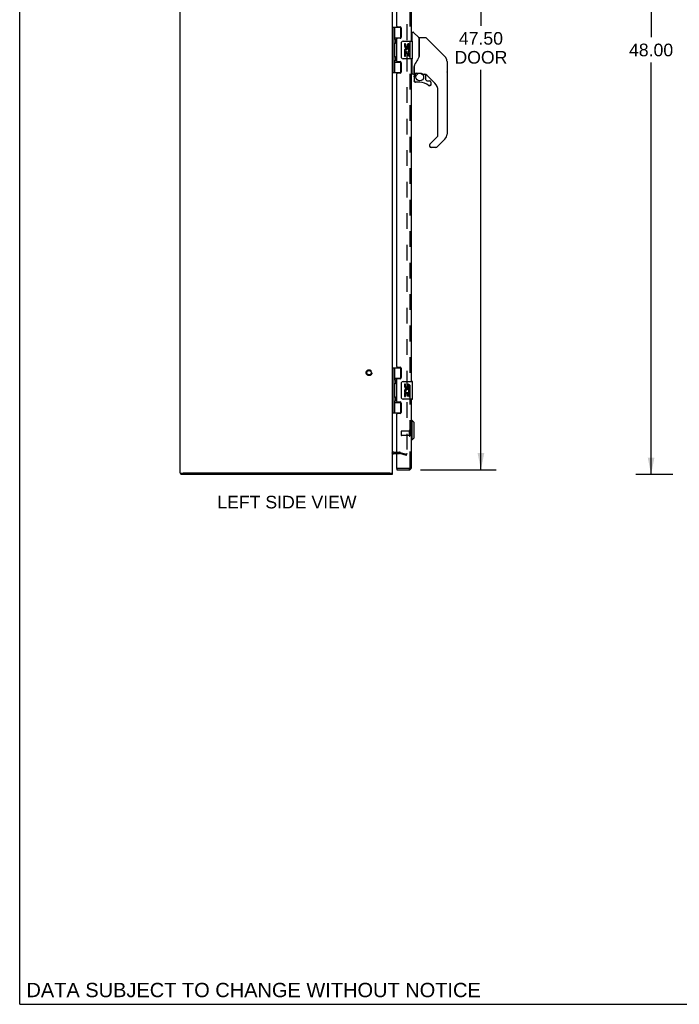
# Model space of a CAD drawing. Header units: inches. Extents: x 0 to 162, y 0 to 105.
# Tile 1 of 13: x 0 to 37, y 0 to 56. Entities that reach past the tile are written whole.
import ezdxf

# ---------------------------------------------------------------- set-up
doc = ezdxf.new("R2010")
doc.units = ezdxf.units.IN
doc.header["$LTSCALE"] = 8.904762
doc.header["$MEASUREMENT"] = 0
doc.linetypes.add('HIDDEN', pattern=[0.2, 0.1, -0.1])
doc.layers.get('0').update_dxf_attribs({"linetype": 'CONTINUOUS'})
for name, color, linetype in [('DEFAULT_2', 8, 'HIDDEN'), ('DIMENSIONS', 7, 'CONTINUOUS'), ('DOOR_ASSEMBLY', 7, 'CONTINUOUS')]:
    doc.layers.add(name, color=color, linetype=linetype)
doc.styles.get("Standard").update_dxf_attribs({"font": 'arial.ttf'})
doc.dimstyles.new('DIMSTYLE_1', dxfattribs={"dimtxt": 0.714286, "dimasz": 0.952381, "dimexe": 0.09, "dimexo": 0.07, "dimgap": 0.0375, "dimtad": 0, "dimtih": 1, "dimtoh": 1, "dimzin": 4, "dimdsep": 46, "dimtxsty": 'Standard', "dimblk": '_FILLED', "dimblk1": '_FILLED', "dimblk2": '_FILLED', "dimcen": 0.09, "dimadec": 3, "dimazin": 1, "dimtfac": 1, "dimtdec": 3, "dimtofl": 0, "dimtmove": 0, "dimatfit": 3, "dimldrblk": '_FILLED', "dimfxl": 0, "dimtolj": 1, "dimtzin": 4, "dimarcsym": 0})

# ---------------------------------------------------------------- blocks, each defined once
blk = doc.blocks.new('_FILLED')
at = {"color": 0, "linetype": 'ByBlock'}
blk.add_solid([(0, 0), (-1, 0.2), (-1, -0.2)], dxfattribs=at)
blk = doc.blocks.new('*D5')
at = {"layer": 'DIMENSIONS', "color": 2, "linetype": 'Continuous'}
for p, q in [((22.671, 77.717), (26.94, 77.717)), ((26.083, 77.717), (26.083, 55.337)), ((26.083, 30.217), (26.083, 52.837)), ((22.671, 30.217), (26.94, 30.217))]:
    blk.add_line(p, q, dxfattribs=at)
at = {"layer": 'DIMENSIONS', "color": 2, "linetype": 'Continuous', "xscale": 0.9523809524, "yscale": 0.9523809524, "zscale": 0.9523809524}
for p, rotation in [((26.083, 77.717), 90), ((26.083, 30.217), 270)]:
    blk.add_blockref('_FILLED', p, dxfattribs=dict(at, rotation=rotation))
at = {"layer": 'DIMENSIONS', "color": 2, "linetype": 'Continuous', "insert": (26.083, 54.98), "char_height": 0.7143, "width": 2.98991, "attachment_point": 2, "line_spacing_factor": 0.9}
blk.add_mtext('47.50\\PDOOR', dxfattribs=at)
blk = doc.blocks.new('*D9')
at = {"layer": 'DIMENSIONS', "color": 2, "linetype": 'Continuous'}
for p, q in [((36.94, 77.967), (34.847, 77.967)), ((35.705, 77.967), (35.705, 54.682)), ((35.705, 29.967), (35.705, 53.253)), ((36.94, 29.967), (34.847, 29.967))]:
    blk.add_line(p, q, dxfattribs=at)
at = {"layer": 'DIMENSIONS', "color": 2, "linetype": 'Continuous', "xscale": 0.9523809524, "yscale": 0.9523809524, "zscale": 0.9523809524}
for p, rotation in [((35.705, 77.967), 90), ((35.705, 29.967), 270)]:
    blk.add_blockref('_FILLED', p, dxfattribs=dict(at, rotation=rotation))
at = {"layer": 'DIMENSIONS', "color": 2, "linetype": 'Continuous', "insert": (35.705, 54.324), "char_height": 0.7143, "width": 2.49602, "attachment_point": 2, "line_spacing_factor": 0.9}
blk.add_mtext('48.00', dxfattribs=at)

msp = doc.modelspace()

# ---------------------------------------------------------------- linework, layer by layer
at = {"color": 7, "linetype": 'Continuous'}
for p, q in [((0, 0), (0, 104.762)), ((9.082, 30.042), (9.229, 30.042)), ((9.112, 30.042), (9.112, 29.967)), ((20.937, 30.042), (21.082, 30.042)), ((21.062, 30.042), (21.062, 29.967)), ((0, 0), (161.905, 0))]:
    msp.add_line(p, q, dxfattribs=at)
at = {"color": 3, "linetype": 'Continuous'}
for p, q in [((9.082, 30.044), (9.082, 77.891)), ((21.082, 30.044), (21.082, 77.891)), ((21.152, 31.142), (21.325, 31.142)), ((21.062, 29.967), (9.112, 29.967)), ((20.927, 30.042), (9.237, 30.042))]:
    msp.add_line(p, q, dxfattribs=at)
msp.add_arc((21.152, 31.072), 0.07, 90, 180, dxfattribs=at)
at = {"layer": 'DEFAULT_2', "color": 8, "linetype": 'HIDDEN'}
for p, q in [((21.894, 76.792), (21.894, 31.143)), ((21.152, 31.217), (21.48, 31.217)), ((21.51, 31.213), (21.894, 31.11)), ((21.325, 31.142), (21.48, 31.142)), ((21.875, 31.038), (21.491, 31.141)), ((21.875, 31.038), (21.894, 31.11))]:
    msp.add_line(p, q, dxfattribs=at)
for points in [[(21.875, 31.123), (21.875, 31.123), (21.872, 31.123), (21.87, 31.123)], [(21.894, 31.143), (21.894, 31.141), (21.894, 31.138), (21.893, 31.136), (21.892, 31.134), (21.891, 31.132), (21.89, 31.13), (21.888, 31.129), (21.887, 31.127), (21.885, 31.126), (21.883, 31.125), (21.881, 31.124), (21.879, 31.123), (21.877, 31.123), (21.875, 31.123)]]:
    msp.add_lwpolyline(points, dxfattribs=at)
for radius in [0.164, 0.124]:
    msp.add_circle((19.757, 35.717), radius, dxfattribs=at)
for centre, radius, start, end in [((21.152, 31.072), 0.145, 90, 137.0142), ((21.48, 31.102), 0.115, 75, 90), ((21.48, 31.102), 0.04, 75, 90)]:
    msp.add_arc(centre, radius, start, end, dxfattribs=at)
at = {"layer": 'DOOR_ASSEMBLY', "color": 8, "linetype": 'HIDDEN'}
for p, q in [((22.075, 30.362), (22.075, 77.572)), ((21.575, 32.406), (21.575, 32.178)), ((22.032, 32.416), (21.585, 32.416)), ((22.032, 32.434), (22.032, 32.15)), ((22.032, 32.168), (21.585, 32.168)), ((22.005, 30.292), (21.34, 30.292))]:
    msp.add_line(p, q, dxfattribs=at)
at = {"layer": 'DOOR_ASSEMBLY', "color": 3, "linetype": 'Continuous'}
for p, q in [((22.15, 54.467), (22.15, 72.717)), ((21.325, 55.309), (21.325, 71.876)), ((21.356, 55.278), (21.513, 55.278)), ((21.575, 55.216), (21.575, 54.687)), ((21.325, 53.341), (21.325, 54.594)), ((21.513, 54.625), (21.356, 54.625)), ((22.15, 35.217), (22.15, 53.467)), ((21.356, 53.31), (21.513, 53.31)), ((21.575, 53.248), (21.575, 52.719)), ((21.325, 36.059), (21.325, 52.626)), ((21.513, 52.657), (21.356, 52.657)), ((21.356, 36.028), (21.513, 36.028)), ((21.575, 35.966), (21.575, 35.437)), ((21.325, 34.091), (21.325, 35.344)), ((21.513, 35.375), (21.356, 35.375)), ((21.356, 34.06), (21.513, 34.06)), ((21.575, 33.998), (21.575, 33.469)), ((22.15, 30.362), (22.15, 34.217)), ((21.325, 30.307), (21.325, 33.376)), ((21.513, 33.407), (21.356, 33.407)), ((21.325, 30.217), (22.005, 30.217))]:
    msp.add_line(p, q, dxfattribs=at)
at = {"layer": 'DOOR_ASSEMBLY', "color": 7, "linetype": 'Continuous'}
for p, q in [((21.082, 55.247), (21.566, 55.247)), ((21.121, 52.688), (21.121, 55.247)), ((21.22, 54.55), (21.22, 55.247)), ((21.535, 55.247), (21.535, 54.656)), ((21.22, 54.656), (21.567, 54.656)), ((21.508, 54.647), (21.56, 54.647)), ((21.508, 54.647), (21.508, 54.625)), ((22.189, 54.912), (22.15, 54.912)), ((22.189, 54.467), (22.189, 54.963)), ((22.197, 54.971), (22.251, 54.971)), ((22.574, 54.665), (22.279, 54.96)), ((22.583, 54.644), (22.583, 53.593)), ((22.591, 53.604), (22.591, 54.648)), ((22.952, 54.656), (22.599, 54.656)), ((23.007, 54.633), (24.05, 53.59)), ((21.22, 53.566), (21.22, 54.369)), ((21.234, 54.367), (21.233, 54.365)), ((21.234, 54.55), (21.236, 54.546)), ((21.235, 54.371), (21.234, 54.367)), ((21.238, 54.379), (21.235, 54.371)), ((21.236, 54.546), (21.243, 54.53)), ((21.236, 54.53), (21.236, 54.529)), ((21.236, 54.529), (21.236, 54.389)), ((21.236, 54.389), (21.236, 54.388)), ((21.243, 54.389), (21.238, 54.379)), ((21.243, 54.53), (21.245, 54.524)), ((21.245, 54.395), (21.243, 54.389)), ((21.245, 54.524), (21.247, 54.52)), ((21.247, 54.399), (21.245, 54.395)), ((21.248, 54.403), (21.247, 54.399)), ((21.585, 53.567), (21.585, 54.367)), ((21.685, 54.467), (22.195, 54.467)), ((21.823, 54.313), (21.76, 54.313)), ((21.76, 54.313), (21.76, 54.177)), ((21.823, 54.177), (21.823, 54.313)), ((21.888, 54.239), (21.888, 54.17)), ((21.949, 54.177), (21.949, 54.219)), ((22.012, 54.082), (22.012, 54.219)), ((22.012, 54.082), (22.072, 54.082)), ((22.072, 54.082), (22.072, 54.239)), ((22.21, 53.482), (22.21, 54.452)), ((21.234, 53.566), (21.236, 53.562)), ((21.236, 53.562), (21.243, 53.546)), ((21.236, 53.546), (21.236, 53.545)), ((21.236, 53.545), (21.236, 53.405)), ((21.243, 53.546), (21.245, 53.539)), ((21.245, 53.539), (21.247, 53.535)), ((22.195, 53.467), (21.685, 53.467)), ((21.778, 53.852), (21.76, 53.852)), ((21.76, 53.852), (21.76, 53.621)), ((21.76, 53.621), (21.823, 53.621)), ((21.813, 53.852), (21.84, 53.871)), ((21.813, 53.852), (22.072, 53.852)), ((21.823, 53.789), (21.888, 53.789)), ((21.823, 53.621), (21.823, 53.789)), ((21.888, 53.789), (21.888, 53.653)), ((21.888, 53.653), (21.949, 53.653)), ((21.949, 53.789), (22.012, 53.789)), ((21.949, 53.653), (21.949, 53.789)), ((22.004, 53.888), (22.061, 53.863)), ((22.012, 53.621), (22.012, 53.789)), ((22.012, 53.621), (22.072, 53.621)), ((22.072, 53.899), (22.072, 53.952)), ((22.072, 53.621), (22.072, 53.852)), ((22.189, 52.597), (22.189, 53.467)), ((22.583, 53.781), (22.585, 53.78)), ((23.745, 53.896), (23.745, 53.896)), ((24.05, 53.59), (23.756, 53.884)), ((24.117, 53.501), (24.117, 53.5)), ((21.22, 52.688), (21.22, 53.385)), ((21.22, 53.278), (21.567, 53.278)), ((21.234, 53.383), (21.233, 53.38)), ((21.235, 53.387), (21.234, 53.383)), ((21.238, 53.394), (21.235, 53.387)), ((21.236, 53.404), (21.236, 53.405)), ((21.243, 53.405), (21.238, 53.394)), ((21.245, 53.411), (21.243, 53.405)), ((21.247, 53.415), (21.245, 53.411)), ((21.248, 53.419), (21.247, 53.415)), ((21.508, 53.31), (21.508, 53.287)), ((21.56, 53.287), (21.508, 53.287)), ((21.535, 53.278), (21.535, 52.688)), ((22.307, 53.034), (22.307, 53.031)), ((22.307, 53.031), (22.307, 52.629)), ((22.316, 53.06), (22.315, 53.036)), ((22.315, 52.68), (22.315, 53.036)), ((22.315, 52.99), (22.315, 52.991)), ((24.165, 53.312), (24.165, 49.209)), ((24.172, 53.316), (24.172, 52.729)), ((21.082, 52.688), (21.566, 52.688)), ((22.189, 52.648), (22.15, 52.648)), ((22.268, 52.589), (22.197, 52.589)), ((22.311, 52.456), (22.311, 52.219)), ((22.313, 52.456), (22.322, 52.456)), ((22.335, 52.661), (22.63, 52.661)), ((22.434, 52.661), (22.369, 52.595)), ((22.374, 52.59), (22.372, 52.592)), ((22.377, 52.588), (22.374, 52.59)), ((22.63, 52.661), (22.633, 52.661)), ((22.827, 52.589), (22.903, 52.589)), ((22.941, 52.586), (22.941, 52.302)), ((23.481, 52.093), (22.985, 52.588)), ((22.322, 52.219), (22.313, 52.219)), ((22.626, 52.14), (22.39, 52.14)), ((22.944, 52.294), (23.016, 52.222)), ((23.025, 52.219), (23.177, 52.219)), ((23.254, 52.021), (23.245, 52.021)), ((23.256, 52.14), (23.256, 52.021)), ((23.654, 49.124), (23.654, 51.675)), ((23.199, 48.637), (23.631, 49.068)), ((23.181, 48.594), (23.181, 48.534)), ((23.195, 48.632), (23.194, 48.631)), ((23.542, 48.455), (23.26, 48.455)), ((24.05, 48.931), (23.598, 48.479)), ((21.082, 35.997), (21.566, 35.997)), ((21.121, 33.438), (21.121, 35.997)), ((21.22, 35.3), (21.22, 35.997)), ((21.535, 35.997), (21.535, 35.406)), ((21.22, 35.406), (21.567, 35.406)), ((21.22, 34.316), (21.22, 35.119)), ((21.234, 35.119), (21.233, 35.115)), ((21.233, 35.115), (21.233, 35.115)), ((21.234, 35.3), (21.236, 35.296)), ((21.237, 35.125), (21.234, 35.119)), ((21.236, 35.296), (21.243, 35.28)), ((21.236, 35.28), (21.236, 35.279)), ((21.236, 35.279), (21.236, 35.139)), ((21.236, 35.138), (21.236, 35.139)), ((21.243, 35.139), (21.237, 35.125)), ((21.243, 35.28), (21.245, 35.274)), ((21.245, 35.145), (21.243, 35.139)), ((21.247, 35.149), (21.245, 35.145)), ((21.248, 35.153), (21.247, 35.149)), ((21.508, 35.397), (21.56, 35.397)), ((21.508, 35.397), (21.508, 35.375)), ((21.585, 34.317), (21.585, 35.117)), ((21.685, 35.217), (22.195, 35.217)), ((22.21, 34.232), (22.21, 35.202)), ((21.823, 35.063), (21.76, 35.063)), ((21.76, 35.063), (21.76, 34.927)), ((21.778, 34.602), (21.76, 34.602)), ((21.76, 34.602), (21.76, 34.371)), ((21.813, 34.602), (21.84, 34.621)), ((21.813, 34.602), (22.072, 34.602)), ((21.823, 34.927), (21.823, 35.063)), ((21.823, 34.539), (21.888, 34.539)), ((21.823, 34.371), (21.823, 34.539)), ((21.888, 34.989), (21.888, 34.92)), ((21.888, 34.539), (21.888, 34.403)), ((21.949, 34.927), (21.949, 34.969)), ((21.949, 34.539), (22.012, 34.539)), ((21.949, 34.403), (21.949, 34.539)), ((22.004, 34.638), (22.061, 34.613)), ((22.012, 34.832), (22.012, 34.969)), ((22.012, 34.832), (22.072, 34.832)), ((22.012, 34.371), (22.012, 34.539)), ((22.072, 34.832), (22.072, 34.989)), ((22.072, 34.649), (22.072, 34.702)), ((22.072, 34.371), (22.072, 34.602)), ((21.22, 33.438), (21.22, 34.135)), ((21.22, 34.028), (21.567, 34.028)), ((21.234, 34.133), (21.233, 34.13)), ((21.234, 34.316), (21.236, 34.312)), ((21.235, 34.137), (21.234, 34.133)), ((21.238, 34.144), (21.235, 34.137)), ((21.236, 34.312), (21.243, 34.296)), ((21.236, 34.296), (21.236, 34.295)), ((21.236, 34.295), (21.236, 34.155)), ((21.236, 34.154), (21.236, 34.155)), ((21.243, 34.155), (21.238, 34.144)), ((21.243, 34.296), (21.245, 34.289)), ((21.245, 34.161), (21.243, 34.155)), ((21.245, 34.289), (21.247, 34.285)), ((21.247, 34.165), (21.245, 34.161)), ((21.248, 34.169), (21.247, 34.165)), ((21.508, 34.06), (21.508, 34.037)), ((21.56, 34.037), (21.508, 34.037)), ((21.535, 34.028), (21.535, 33.438)), ((22.195, 34.217), (21.685, 34.217)), ((21.76, 34.371), (21.823, 34.371)), ((21.888, 34.403), (21.949, 34.403)), ((22.012, 34.371), (22.072, 34.371)), ((21.082, 33.438), (21.566, 33.438)), ((22.189, 33.018), (22.15, 33.018)), ((22.307, 32.9), (22.189, 33.018)), ((22.189, 31.916), (22.189, 33.018)), ((22.307, 32.034), (22.307, 32.9)), ((22.189, 31.916), (22.15, 31.916)), ((22.307, 32.034), (22.189, 31.916)), ((21.325, 30.292), (21.34, 30.292)), ((21.325, 30.292), (21.325, 30.217))]:
    msp.add_line(p, q, dxfattribs=at)
for points in [[(21.22, 54.605), (21.22, 54.604), (21.22, 54.603), (21.22, 54.602), (21.22, 54.601), (21.22, 54.6), (21.22, 54.599), (21.22, 54.598), (21.22, 54.597), (21.22, 54.596), (21.22, 54.595), (21.221, 54.594), (21.221, 54.593), (21.221, 54.592), (21.221, 54.591), (21.221, 54.589), (21.222, 54.588), (21.222, 54.587), (21.222, 54.586), (21.223, 54.584), (21.223, 54.583), (21.223, 54.582), (21.224, 54.58), (21.224, 54.579), (21.224, 54.578), (21.225, 54.576), (21.225, 54.575), (21.226, 54.573), (21.226, 54.572), (21.227, 54.57), (21.227, 54.569), (21.228, 54.567)], [(23.007, 54.633), (23, 54.64), (22.991, 54.646), (22.982, 54.65), (22.972, 54.654), (22.962, 54.656), (22.952, 54.656)], [(21.228, 54.351), (21.227, 54.35), (21.227, 54.349), (21.226, 54.347), (21.226, 54.345), (21.225, 54.344), (21.225, 54.343), (21.224, 54.341), (21.224, 54.34), (21.224, 54.338), (21.223, 54.337), (21.223, 54.336), (21.223, 54.334), (21.222, 54.333), (21.222, 54.332), (21.222, 54.331), (21.221, 54.329), (21.221, 54.328), (21.221, 54.327), (21.221, 54.326), (21.221, 54.325), (21.22, 54.324), (21.22, 54.323), (21.22, 54.322), (21.22, 54.321), (21.22, 54.32), (21.22, 54.319), (21.22, 54.318), (21.22, 54.317), (21.22, 54.316), (21.22, 54.315), (21.22, 54.314)], [(21.233, 54.554), (21.233, 54.554), (21.234, 54.55)], [(21.247, 54.52), (21.248, 54.515), (21.249, 54.513), (21.25, 54.511), (21.251, 54.509), (21.251, 54.507), (21.252, 54.505), (21.253, 54.503), (21.253, 54.502), (21.254, 54.5), (21.254, 54.498), (21.255, 54.496), (21.256, 54.494), (21.256, 54.493), (21.256, 54.491), (21.257, 54.489), (21.257, 54.488), (21.258, 54.486), (21.258, 54.485), (21.258, 54.483), (21.259, 54.482), (21.259, 54.48), (21.259, 54.479), (21.259, 54.478), (21.26, 54.476), (21.26, 54.475), (21.26, 54.473), (21.26, 54.472), (21.26, 54.471), (21.261, 54.47), (21.261, 54.468), (21.261, 54.467), (21.261, 54.466), (21.261, 54.464), (21.261, 54.463), (21.261, 54.462), (21.261, 54.461), (21.261, 54.459), (21.261, 54.458), (21.261, 54.457), (21.261, 54.456), (21.261, 54.454), (21.261, 54.453), (21.261, 54.452), (21.261, 54.451), (21.261, 54.449), (21.26, 54.448), (21.26, 54.447), (21.26, 54.445), (21.26, 54.444), (21.26, 54.443), (21.259, 54.441), (21.259, 54.44), (21.259, 54.438), (21.259, 54.437), (21.258, 54.436), (21.258, 54.434), (21.258, 54.433), (21.257, 54.431), (21.257, 54.429), (21.256, 54.428), (21.256, 54.426), (21.256, 54.424), (21.255, 54.423), (21.254, 54.421), (21.254, 54.419), (21.253, 54.417), (21.253, 54.415), (21.252, 54.413), (21.251, 54.412), (21.251, 54.41), (21.25, 54.408), (21.249, 54.406), (21.248, 54.403)], [(21.585, 54.367), (21.585, 54.374), (21.586, 54.38), (21.586, 54.386), (21.588, 54.392), (21.589, 54.398), (21.591, 54.403)], [(21.22, 53.621), (21.22, 53.62), (21.22, 53.619), (21.22, 53.618), (21.22, 53.617), (21.22, 53.616), (21.22, 53.615), (21.22, 53.614), (21.22, 53.613), (21.22, 53.612), (21.22, 53.611), (21.221, 53.61), (21.221, 53.609), (21.221, 53.607), (21.221, 53.606), (21.221, 53.605), (21.222, 53.604), (21.222, 53.603), (21.222, 53.601), (21.223, 53.6), (21.223, 53.599), (21.223, 53.598), (21.224, 53.596), (21.224, 53.595), (21.224, 53.593), (21.225, 53.592), (21.225, 53.591), (21.226, 53.589), (21.226, 53.588), (21.227, 53.586), (21.227, 53.585), (21.228, 53.583)], [(21.233, 53.57), (21.233, 53.569), (21.234, 53.566)], [(21.247, 53.535), (21.248, 53.531), (21.249, 53.529), (21.25, 53.527), (21.251, 53.525), (21.251, 53.523), (21.252, 53.521), (21.253, 53.519), (21.253, 53.517), (21.254, 53.515), (21.254, 53.514), (21.255, 53.512), (21.256, 53.51), (21.256, 53.508), (21.256, 53.507), (21.257, 53.505), (21.257, 53.504), (21.258, 53.502), (21.258, 53.501), (21.258, 53.499), (21.259, 53.498), (21.259, 53.496), (21.259, 53.495), (21.259, 53.493), (21.26, 53.492), (21.26, 53.491), (21.26, 53.489), (21.26, 53.488), (21.26, 53.487), (21.261, 53.485), (21.261, 53.484), (21.261, 53.483), (21.261, 53.481), (21.261, 53.48), (21.261, 53.479), (21.261, 53.478), (21.261, 53.476), (21.261, 53.475), (21.261, 53.474), (21.261, 53.473), (21.261, 53.471), (21.261, 53.47), (21.261, 53.469), (21.261, 53.468), (21.261, 53.466), (21.261, 53.465), (21.26, 53.464), (21.26, 53.462), (21.26, 53.461), (21.26, 53.46), (21.26, 53.458), (21.259, 53.457), (21.259, 53.456), (21.259, 53.454), (21.259, 53.453), (21.258, 53.451), (21.258, 53.45), (21.258, 53.448), (21.257, 53.447), (21.257, 53.445), (21.256, 53.444), (21.256, 53.442), (21.256, 53.44), (21.255, 53.438), (21.254, 53.437), (21.254, 53.435), (21.253, 53.433), (21.253, 53.431), (21.252, 53.429), (21.251, 53.427), (21.251, 53.425), (21.25, 53.423), (21.249, 53.421), (21.248, 53.419)], [(21.591, 53.531), (21.589, 53.537), (21.588, 53.543), (21.586, 53.549), (21.586, 53.555), (21.585, 53.561), (21.585, 53.567)], [(22.59, 53.613), (22.569, 53.555), (22.539, 53.487), (22.502, 53.417), (22.46, 53.345), (22.413, 53.272), (22.368, 53.206)], [(22.585, 53.78), (22.587, 53.779), (22.589, 53.777), (22.59, 53.776), (22.59, 53.775), (22.591, 53.773)], [(24.158, 53.389), (24.15, 53.42), (24.137, 53.459), (24.119, 53.498), (24.097, 53.534), (24.072, 53.567), (24.05, 53.59)], [(21.228, 53.367), (21.227, 53.366), (21.227, 53.364), (21.226, 53.363), (21.226, 53.361), (21.225, 53.36), (21.225, 53.358), (21.224, 53.357), (21.224, 53.356), (21.224, 53.354), (21.223, 53.353), (21.223, 53.351), (21.223, 53.35), (21.222, 53.349), (21.222, 53.348), (21.222, 53.346), (21.221, 53.345), (21.221, 53.344), (21.221, 53.343), (21.221, 53.342), (21.221, 53.341), (21.22, 53.339), (21.22, 53.338), (21.22, 53.337), (21.22, 53.336), (21.22, 53.335), (21.22, 53.334), (21.22, 53.333), (21.22, 53.332), (21.22, 53.331), (21.22, 53.33), (21.22, 53.33)], [(22.307, 53.038), (22.307, 53.037), (22.307, 53.034)], [(22.307, 52.939), (22.307, 52.946), (22.308, 52.953), (22.308, 52.959), (22.309, 52.966), (22.31, 52.972), (22.312, 52.979)], [(22.312, 52.979), (22.312, 52.982), (22.314, 52.986), (22.315, 52.99)], [(22.368, 53.206), (22.358, 53.19), (22.342, 53.161), (22.33, 53.129), (22.321, 53.095), (22.316, 53.06)], [(22.313, 52.456), (22.314, 52.472), (22.316, 52.487), (22.319, 52.502), (22.323, 52.516), (22.328, 52.531), (22.335, 52.545), (22.342, 52.558), (22.351, 52.571), (22.36, 52.583), (22.37, 52.594)], [(22.377, 52.588), (22.367, 52.577), (22.358, 52.565), (22.35, 52.553), (22.343, 52.541), (22.337, 52.527), (22.331, 52.514), (22.328, 52.5), (22.325, 52.485), (22.323, 52.471), (22.322, 52.456)], [(22.372, 52.592), (22.372, 52.593), (22.371, 52.593), (22.371, 52.594), (22.37, 52.594)], [(22.633, 52.661), (22.647, 52.66), (22.66, 52.659), (22.673, 52.657), (22.686, 52.654), (22.698, 52.652), (22.709, 52.648), (22.72, 52.644), (22.73, 52.641), (22.739, 52.636), (22.748, 52.632), (22.756, 52.628), (22.763, 52.624), (22.77, 52.62), (22.776, 52.617), (22.782, 52.613), (22.787, 52.61), (22.791, 52.607), (22.799, 52.602)], [(22.799, 52.602), (22.803, 52.599), (22.806, 52.597), (22.809, 52.595), (22.812, 52.594), (22.814, 52.593)], [(22.814, 52.593), (22.817, 52.591), (22.821, 52.59), (22.825, 52.589)], [(22.39, 52.142), (22.381, 52.143), (22.373, 52.144), (22.365, 52.146), (22.357, 52.15), (22.349, 52.154), (22.342, 52.159), (22.336, 52.165), (22.33, 52.171), (22.325, 52.178), (22.321, 52.185), (22.318, 52.193), (22.315, 52.202), (22.314, 52.21), (22.313, 52.219)], [(22.322, 52.219), (22.323, 52.211), (22.324, 52.204), (22.326, 52.196), (22.329, 52.189), (22.333, 52.183), (22.337, 52.176), (22.342, 52.171), (22.348, 52.166), (22.354, 52.161), (22.361, 52.158), (22.368, 52.155), (22.375, 52.153), (22.382, 52.151), (22.39, 52.151)], [(22.39, 52.142), (22.39, 52.142), (22.39, 52.143), (22.39, 52.144), (22.39, 52.145), (22.39, 52.146), (22.39, 52.148), (22.39, 52.151)], [(23.177, 51.944), (23.168, 51.944), (23.16, 51.946), (23.151, 51.948), (23.143, 51.952), (23.136, 51.956), (23.128, 51.961)], [(23.134, 51.968), (23.14, 51.964), (23.147, 51.96), (23.154, 51.957), (23.162, 51.955), (23.169, 51.953), (23.177, 51.953), (23.184, 51.953), (23.192, 51.954), (23.199, 51.956), (23.206, 51.959), (23.213, 51.963), (23.219, 51.967), (23.225, 51.972), (23.23, 51.978), (23.235, 51.984), (23.238, 51.991), (23.241, 51.998), (23.244, 52.005), (23.245, 52.013), (23.245, 52.021)], [(23.254, 52.021), (23.254, 52.012), (23.252, 52.004), (23.25, 51.995), (23.246, 51.987), (23.242, 51.98), (23.237, 51.973), (23.232, 51.966), (23.225, 51.961), (23.218, 51.956), (23.211, 51.951), (23.203, 51.948), (23.194, 51.946), (23.186, 51.944), (23.177, 51.944)], [(23.199, 48.637), (23.198, 48.636), (23.198, 48.635), (23.197, 48.634), (23.196, 48.633), (23.195, 48.632)], [(21.22, 35.355), (21.22, 35.354), (21.22, 35.353), (21.22, 35.352), (21.22, 35.351), (21.22, 35.35), (21.22, 35.349), (21.22, 35.348), (21.22, 35.347), (21.22, 35.346), (21.22, 35.345), (21.221, 35.344), (21.221, 35.343), (21.221, 35.342), (21.221, 35.341), (21.221, 35.339), (21.222, 35.338), (21.222, 35.337), (21.222, 35.336), (21.223, 35.334), (21.223, 35.333), (21.223, 35.332), (21.224, 35.33), (21.224, 35.329), (21.224, 35.328), (21.225, 35.326), (21.225, 35.325), (21.226, 35.323), (21.226, 35.322), (21.227, 35.32), (21.227, 35.319), (21.228, 35.317)], [(21.228, 35.101), (21.227, 35.1), (21.227, 35.099), (21.226, 35.097), (21.226, 35.095), (21.225, 35.094), (21.225, 35.093), (21.224, 35.091), (21.224, 35.09), (21.224, 35.088), (21.223, 35.087), (21.223, 35.086), (21.223, 35.084), (21.222, 35.083), (21.222, 35.082), (21.222, 35.081), (21.221, 35.079), (21.221, 35.078), (21.221, 35.077), (21.221, 35.076), (21.221, 35.075), (21.22, 35.074), (21.22, 35.073), (21.22, 35.072), (21.22, 35.071), (21.22, 35.07), (21.22, 35.069), (21.22, 35.068), (21.22, 35.067), (21.22, 35.066), (21.22, 35.065), (21.22, 35.064)], [(21.233, 35.304), (21.233, 35.304), (21.234, 35.3)], [(21.245, 35.274), (21.247, 35.27), (21.248, 35.267), (21.248, 35.265), (21.249, 35.263), (21.25, 35.261), (21.251, 35.259), (21.251, 35.257), (21.252, 35.255), (21.253, 35.253), (21.253, 35.252), (21.254, 35.25), (21.254, 35.248), (21.255, 35.246), (21.256, 35.244), (21.256, 35.243), (21.256, 35.241), (21.257, 35.239), (21.257, 35.238), (21.258, 35.236), (21.258, 35.235), (21.258, 35.233), (21.259, 35.232), (21.259, 35.23), (21.259, 35.229), (21.259, 35.228), (21.26, 35.226), (21.26, 35.225), (21.26, 35.223), (21.26, 35.222), (21.26, 35.221), (21.261, 35.22), (21.261, 35.218), (21.261, 35.217), (21.261, 35.216), (21.261, 35.214), (21.261, 35.213), (21.261, 35.212), (21.261, 35.211), (21.261, 35.209), (21.261, 35.208), (21.261, 35.207), (21.261, 35.206), (21.261, 35.204), (21.261, 35.203), (21.261, 35.202), (21.261, 35.201), (21.261, 35.199), (21.26, 35.198), (21.26, 35.197), (21.26, 35.195), (21.26, 35.194), (21.26, 35.193), (21.259, 35.191), (21.259, 35.19), (21.259, 35.188), (21.259, 35.187), (21.258, 35.186), (21.258, 35.184), (21.258, 35.183), (21.257, 35.181), (21.257, 35.179), (21.256, 35.178), (21.256, 35.176), (21.256, 35.174), (21.255, 35.173), (21.254, 35.171), (21.254, 35.169), (21.253, 35.167), (21.253, 35.165), (21.252, 35.163), (21.251, 35.162), (21.251, 35.16), (21.25, 35.158), (21.249, 35.156), (21.248, 35.153)], [(21.585, 35.117), (21.585, 35.124), (21.586, 35.13), (21.586, 35.136), (21.588, 35.142), (21.589, 35.148), (21.591, 35.153)], [(21.22, 34.371), (21.22, 34.37), (21.22, 34.369), (21.22, 34.368), (21.22, 34.367), (21.22, 34.366), (21.22, 34.365), (21.22, 34.364), (21.22, 34.363), (21.22, 34.362), (21.22, 34.361), (21.221, 34.36), (21.221, 34.359), (21.221, 34.357), (21.221, 34.356), (21.221, 34.355), (21.222, 34.354), (21.222, 34.353), (21.222, 34.351), (21.223, 34.35), (21.223, 34.349), (21.223, 34.348), (21.224, 34.346), (21.224, 34.345), (21.224, 34.343), (21.225, 34.342), (21.225, 34.341), (21.226, 34.339), (21.226, 34.338), (21.227, 34.336), (21.227, 34.335), (21.228, 34.333)], [(21.228, 34.117), (21.227, 34.116), (21.227, 34.114), (21.226, 34.113), (21.226, 34.111), (21.225, 34.11), (21.225, 34.108), (21.224, 34.107), (21.224, 34.106), (21.224, 34.104), (21.223, 34.103), (21.223, 34.101), (21.223, 34.1), (21.222, 34.099), (21.222, 34.098), (21.222, 34.096), (21.221, 34.095), (21.221, 34.094), (21.221, 34.093), (21.221, 34.092), (21.221, 34.091), (21.22, 34.089), (21.22, 34.088), (21.22, 34.087), (21.22, 34.086), (21.22, 34.085), (21.22, 34.084), (21.22, 34.083), (21.22, 34.082), (21.22, 34.081), (21.22, 34.08), (21.22, 34.08)], [(21.233, 34.32), (21.233, 34.319), (21.234, 34.316)], [(21.247, 34.285), (21.248, 34.281), (21.249, 34.279), (21.25, 34.277), (21.251, 34.275), (21.251, 34.273), (21.252, 34.271), (21.253, 34.269), (21.253, 34.267), (21.254, 34.265), (21.254, 34.264), (21.255, 34.262), (21.256, 34.26), (21.256, 34.258), (21.256, 34.257), (21.257, 34.255), (21.257, 34.254), (21.258, 34.252), (21.258, 34.251), (21.258, 34.249), (21.259, 34.248), (21.259, 34.246), (21.259, 34.245), (21.259, 34.243), (21.26, 34.242), (21.26, 34.241), (21.26, 34.239), (21.26, 34.238), (21.26, 34.237), (21.261, 34.235), (21.261, 34.234), (21.261, 34.233), (21.261, 34.231), (21.261, 34.23), (21.261, 34.229), (21.261, 34.228), (21.261, 34.226), (21.261, 34.225), (21.261, 34.224), (21.261, 34.223), (21.261, 34.221), (21.261, 34.22), (21.261, 34.219), (21.261, 34.218), (21.261, 34.216), (21.261, 34.215), (21.26, 34.214), (21.26, 34.212), (21.26, 34.211), (21.26, 34.21), (21.26, 34.208), (21.259, 34.207), (21.259, 34.206), (21.259, 34.204), (21.259, 34.203), (21.258, 34.201), (21.258, 34.2), (21.258, 34.198), (21.257, 34.197), (21.257, 34.195), (21.256, 34.194), (21.256, 34.192), (21.256, 34.19), (21.255, 34.188), (21.254, 34.187), (21.254, 34.185), (21.253, 34.183), (21.253, 34.181), (21.252, 34.179), (21.251, 34.177), (21.251, 34.175), (21.25, 34.173), (21.249, 34.171), (21.248, 34.169)], [(21.591, 34.281), (21.589, 34.287), (21.588, 34.293), (21.586, 34.299), (21.586, 34.305), (21.585, 34.311), (21.585, 34.317)]]:
    msp.add_lwpolyline(points, dxfattribs=at)
msp.add_circle((22.626, 52.435), 0.217, dxfattribs=at)
at = {"layer": 'DOOR_ASSEMBLY', "color": 3, "linetype": 'Continuous'}
for centre, radius, start, end in [((21.356, 55.309), 0.031, 180, 270), ((21.513, 55.216), 0.062, 0, 90), ((21.356, 54.594), 0.031, 90, 180), ((21.513, 54.687), 0.062, 270, 360), ((21.356, 53.341), 0.031, 180, 270), ((21.513, 53.248), 0.062, 0, 90), ((21.356, 52.626), 0.031, 90, 180), ((21.513, 52.719), 0.062, 270, 360), ((21.356, 36.059), 0.031, 180, 270), ((21.513, 35.966), 0.062, 0, 90), ((21.356, 35.344), 0.031, 90, 180), ((21.513, 35.437), 0.062, 270, 360), ((21.356, 34.091), 0.031, 180, 270), ((21.513, 33.998), 0.062, 0, 90), ((21.513, 33.469), 0.062, 270, 360), ((21.356, 33.376), 0.031, 90, 180), ((21.34, 30.307), 0.015, 180, 270), ((22.005, 30.362), 0.145, 270, 360)]:
    msp.add_arc(centre, radius, start, end, dxfattribs=at)
at = {"layer": 'DOOR_ASSEMBLY', "color": 7, "linetype": 'Continuous'}
for centre, radius, start, end in [((21.146, 54.529), 0.09, 0.672, 35.4682), ((22.197, 54.963), 0.00787, 90, 180), ((22.251, 54.932), 0.0394, 45, 90), ((22.553, 54.644), 0.0295, 0, 45), ((22.599, 54.648), 0.00787, 90, 180), ((21.146, 54.389), 0.09, 324.5318, 359.328), ((21.685, 54.367), 0.1, 90, 158.7946), ((21.854, 54.177), 0.0943, 180, 360), ((21.917, 53.925), 0.157, 9.7031, 161.8791), ((21.854, 54.177), 0.0314, 180, 261.2295), ((21.917, 53.925), 0.0943, 336.5966, 215.1122), ((21.854, 54.182), 0.0362, 263.4285, 341.7628), ((21.98, 54.219), 0.0943, 71.7267, 167.4338), ((21.98, 54.219), 0.0314, 0, 180.0485), ((21.98, 54.219), 0.0943, 12.5402, 71.701), ((22.195, 54.452), 0.015, 0, 90), ((22.571, 54.474), 0.0197, 306.994, 360), ((21.146, 53.545), 0.09, 0.672, 35.4682), ((21.685, 53.567), 0.1, 201.205, 270), ((21.914, 53.925), 0.154, 161.4199, 206.1963), ((21.917, 53.925), 0.157, 205.737, 207.8532), ((21.917, 53.925), 0.157, 336.5966, 350.2969), ((22.195, 53.482), 0.015, 270, 360), ((23.772, 53.312), 0.394, 20.9479, 45), ((21.146, 53.405), 0.09, 324.5318, 359.328), ((23.772, 53.312), 0.394, 0, 11.2904), ((24.153, 53.316), 0.0197, 0, 51.7801), ((22.197, 52.597), 0.00787, 180, 270), ((22.268, 52.629), 0.0394, 270, 360), ((22.508, 52.456), 0.197, 135, 180), ((22.335, 52.68), 0.0197, 180, 270), ((22.903, 52.392), 0.197, 50.6498, 90), ((24.153, 52.729), 0.0197, 310.2179, 360), ((22.39, 52.219), 0.0787, 180, 270), ((22.626, 51.353), 0.787, 50.4788, 90), ((22.953, 52.302), 0.0118, 180, 225), ((23.025, 52.23), 0.0118, 225, 270), ((23.177, 52.021), 0.0787, 230.4788, 360), ((23.177, 52.14), 0.0787, 0, 90), ((23.063, 51.675), 0.591, 0, 45), ((23.575, 49.124), 0.0787, 315, 360), ((23.772, 49.209), 0.394, 315, 360), ((23.24, 48.594), 0.0591, 141.1326, 180), ((23.26, 48.534), 0.0787, 180, 270), ((23.542, 48.534), 0.0787, 270, 315), ((21.146, 35.279), 0.09, 0.672, 35.4682), ((21.146, 35.139), 0.09, 324.5318, 359.328), ((21.685, 35.117), 0.1, 90, 158.7946), ((22.195, 35.202), 0.015, 0, 90), ((21.854, 34.927), 0.0943, 180, 360), ((21.914, 34.675), 0.154, 161.4199, 206.1963), ((21.917, 34.675), 0.157, 9.7031, 161.8791), ((21.917, 34.675), 0.157, 205.737, 207.8532), ((21.854, 34.927), 0.0314, 180, 261.2295), ((21.917, 34.675), 0.0943, 336.5966, 215.1122), ((21.854, 34.932), 0.0362, 263.4285, 341.7628), ((21.98, 34.969), 0.0943, 71.7267, 167.4338), ((21.98, 34.969), 0.0314, 0, 180.0485), ((21.98, 34.969), 0.0943, 12.5402, 71.701), ((21.917, 34.675), 0.157, 336.5966, 350.2969), ((21.146, 34.295), 0.09, 0.672, 35.4682), ((21.146, 34.155), 0.09, 324.5318, 359.328), ((21.685, 34.317), 0.1, 201.205, 270), ((22.195, 34.232), 0.015, 270, 360)]:
    msp.add_arc(centre, radius, start, end, dxfattribs=at)
at = {"layer": 'DOOR_ASSEMBLY', "color": 8, "linetype": 'HIDDEN'}
for centre, radius, start, end in [((21.585, 32.406), 0.01, 90, 180), ((22.053, 32.434), 0.0215, 0, 180), ((21.585, 32.178), 0.01, 180, 270), ((22.053, 32.15), 0.0215, 180, 360), ((22.005, 30.362), 0.07, 270, 360)]:
    msp.add_arc(centre, radius, start, end, dxfattribs=at)
at = {"layer": 'DOOR_ASSEMBLY', "color": 7, "linetype": 'Continuous'}
for centre in [(21.314, 54.459), (21.314, 53.475), (21.314, 35.209), (21.314, 34.225)]:
    msp.add_ellipse(centre, major_axis=(0, 0.188), ratio=0.57735, start_param=1.066602, end_param=2.074991, dxfattribs=at)

# ---------------------------------------------------------------- texts
at = {"layer": 'DIMENSIONS', "color": 2, "linetype": 'Continuous', "attachment_point": 2, "line_spacing_factor": 0.9}
for s, insert, char_height, width in [('LEFT SIDE VIEW', (15.112, 28.757), 0.71429, 7.85449), ('DATA SUBJECT TO CHANGE WITHOUT NOTICE', (13.228, 1.213), 0.80952, 25.64596)]:
    msp.add_mtext(s, dxfattribs=dict(at, insert=insert, char_height=char_height, width=width))

# ---------------------------------------------------------------- dimensions: what is measured, and where the dimension line sits
at = {"layer": 'DIMENSIONS', "color": 2, "linetype": 'Continuous'}
dim = msp.add_linear_dim(base=(35.705, 29.967), p1=(37.01, 77.967), p2=(37.01, 29.967), angle=270, dimstyle='DIMSTYLE_1', dxfattribs=at)
dim.commit()
dim.dimension.update_dxf_attribs({"geometry": '*D9', "text_midpoint": (35.686, 53.963), "dimtype": 160})
dim = msp.add_linear_dim(base=(26.083, 77.717), p1=(22.601, 30.217), p2=(22.601, 77.717), angle=90, text='<>\\PDOOR', dimstyle='DIMSTYLE_1', dxfattribs=at)
dim.commit()
dim.dimension.update_dxf_attribs({"geometry": '*D5', "text_midpoint": (26.083, 54.087), "dimtype": 160})

doc.saveas('drawing.dxf')
